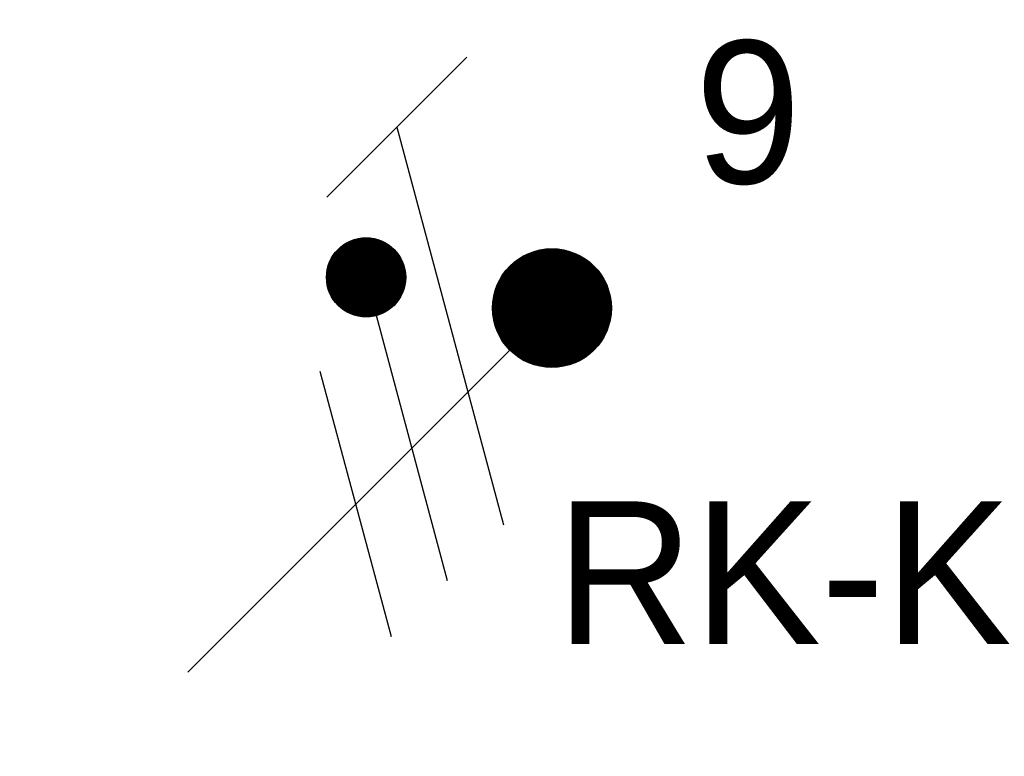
# Model space of a CAD drawing. Header units: millimetres. Extents: x 6284 to 49724, y -867 to 32857.
# Tile 3 of 4: x 29607 to 30228, y 19728 to 20193. Entities that reach past the tile are written whole.
import ezdxf
from ezdxf.enums import TextEntityAlignment as Align

# ---------------------------------------------------------------- set-up
doc = ezdxf.new("R2010")
doc.units = ezdxf.units.MM
doc.header["$LTSCALE"] = 100
doc.layers.add('EL6222--', color=3, linetype='Continuous')
doc.styles.add('BURO-018', font='BUROFONT.shx', dxfattribs={"height": 90})

# ---------------------------------------------------------------- blocks, each defined once
blk = doc.blocks.new('E00078')
at = {"color": 0, "linetype": 'Continuous'}
for p, q in [((-3, 6.482), (-3, 8.982)), ((-3, 7.732), (1.5, 5.134)), ((0, 7.5), (0, 1)), ((1.5, 4.134), (-1.5, 5.866)), ((1.5, 3.134), (-1.5, 4.866))]:
    blk.add_line(p, q, dxfattribs=at)
at = {"color": 0, "const_width": 0.75}
blk.add_lwpolyline([(-0.375, 7.5, 1), (0.375, 7.5, 1)], format="xyb", close=True, dxfattribs=at)
at = {"color": 0, "linetype": 'Continuous', "const_width": 0.5}
blk.add_lwpolyline([(-2.183, 6.116, 1), (-1.683, 6.116, 1)], format="xyb", close=True, dxfattribs=at)
at = {"color": 0, "linetype": 'Continuous'}
for centre, radius in [((0, 7.5), 0.75), ((-1.933, 6.116), 0.5)]:
    blk.add_circle(centre, radius, dxfattribs=at)
at = {"color": 0, "linetype": 'Continuous', "style": 'BURO-018'}
for tag, p in [('PANEL', (0, 14)), ('CIRCUIT', (0, 11)), ('SUBCIRCUIT', (4.5, 11))]:
    blk.add_attdef(tag, text='', height=1.8, dxfattribs=at).set_placement(p, align=Align.MIDDLE)
at = {"color": 0, "linetype": 'Continuous', "style": 'BURO-018', "flags": 1}
for tag, p in [('POWERCODE', (13, 11)), ('ARTICLECODE', (0, 0))]:
    blk.add_attdef(tag, text='', height=1.8, dxfattribs=at).set_placement(p, align=Align.MIDDLE)

msp = doc.modelspace()

# ---------------------------------------------------------------- block references
at = {"layer": 'EL6222--', "color": 30, "linetype": 'Continuous'}
ref = msp.add_blockref('E00078', (29677.81, 19746.02, 50), dxfattribs=dict(at, xscale=50, yscale=50, zscale=50, rotation=314.9996664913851))
ref.add_attrib('CIRCUIT', '9', dxfattribs={"layer": '0', "color": 1, "linetype": 'Continuous', "height": 90, "style": 'BURO-018'}).set_placement((30066.72, 20134.93, 50), align=Align.MIDDLE)
ref.add_attrib('POWERCODE', 'RK-K', dxfattribs={"layer": '0', "color": 1, "linetype": 'Continuous', "height": 90, "style": 'BURO-018'}).set_placement((30089.36, 19844.23, 50), align=Align.MIDDLE)

doc.saveas('drawing.dxf')
